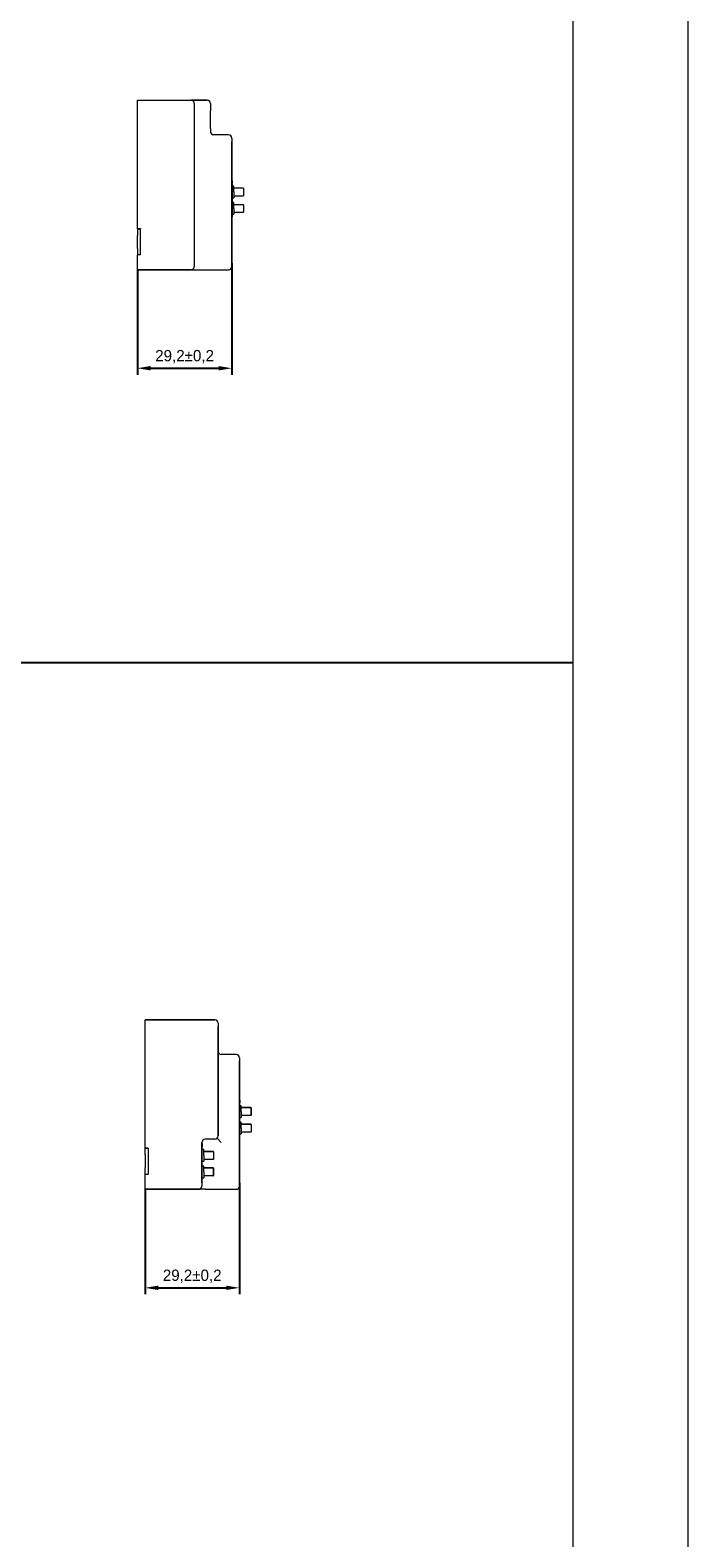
# Model space of a CAD drawing. Header units: millimetres. Extents: x 2293 to 4250, y -591 to 894.
# Tile 96 of 117: x 4046 to 4250, y 10 to 477. Entities that reach past the tile are written whole.
import ezdxf

# ---------------------------------------------------------------- set-up
doc = ezdxf.new("R2010")
doc.units = ezdxf.units.MM
doc.header["$PDSIZE"] = -1
doc.layers.add('1', color=7, linetype='Continuous', lineweight=13)
doc.layers.add('125', color=7, linetype='Continuous', true_color=0xffffff)
doc.dimstyles.new('ISO-25', dxfattribs={"dimtxt": 2.5, "dimasz": 2.5, "dimexe": 1.25, "dimexo": 0.625, "dimtad": 1, "dimtxsty": 'Standard', "dimcen": 2.5, "dimadec": 0, "dimazin": 0, "dimtfac": 1, "dimtmove": 0, "dimatfit": 3, "dimfxl": 1, "dimarcsym": 0})

# ---------------------------------------------------------------- blocks, each defined once
blk = doc.blocks.new('*D130')
at = {"color": 0, "lineweight": -2}
for p, q in [((4079.16, 402.64), (4079.16, 370.16)), ((4108.36, 404.64), (4108.36, 370.16)), ((4083.24, 372.16), (4104.28, 372.16))]:
    blk.add_line(p, q, dxfattribs=at)
at = {"color": 0}
for points in [[(4083.24, 372.84), (4083.24, 371.48), (4079.16, 372.16)], [(4104.28, 371.48), (4104.28, 372.84), (4108.36, 372.16)]]:
    blk.add_solid(points, dxfattribs=at)
at = {"layer": 'Defpoints', "color": 0}
for p in [(4079.16, 402.64), (4108.36, 404.64), (4108.36, 372.16)]:
    blk.add_point(p, dxfattribs=at)
at = {"color": 0, "insert": (4093.76, 375.73), "char_height": 3.5, "attachment_point": 5}
blk.add_mtext('29,2%%p0,2', dxfattribs=at)
blk = doc.blocks.new('*D131')
at = {"color": 0, "lineweight": -2}
for p, q in [((4081.52, 118.15), (4081.52, 85.67)), ((4110.72, 120.15), (4110.72, 85.67)), ((4085.6, 87.67), (4106.64, 87.67))]:
    blk.add_line(p, q, dxfattribs=at)
at = {"color": 0}
for points in [[(4085.6, 88.35), (4085.6, 86.99), (4081.52, 87.67)], [(4106.64, 86.99), (4106.64, 88.35), (4110.72, 87.67)]]:
    blk.add_solid(points, dxfattribs=at)
at = {"layer": 'Defpoints', "color": 0}
for p in [(4081.52, 118.15), (4110.72, 120.15), (4110.72, 87.67)]:
    blk.add_point(p, dxfattribs=at)
at = {"color": 0, "insert": (4096.12, 91.24), "char_height": 3.5, "attachment_point": 5}
blk.add_mtext('29,2%%p0,2', dxfattribs=at)

msp = doc.modelspace()

# ---------------------------------------------------------------- linework, layer by layer
at = {"color": 1}
msp.add_line((3364.77, 281.16), (4213.94, 281.16), dxfattribs=at)
at = {"layer": '1', "color": 7, "linetype": 'Continuous', "lineweight": 18}
for p, q in [((4079.16, 455.04), (4095.76, 455.04)), ((4079.16, 453.04), (4079.16, 455.04)), ((4079.16, 415.34), (4079.16, 453.04)), ((4095.76, 455.04), (4100.76, 455.04)), ((4096.76, 454.04), (4096.76, 453.04)), ((4096.76, 453.04), (4096.76, 404.64)), ((4101.76, 454.04), (4101.76, 453.04)), ((4101.76, 453.04), (4101.76, 451.84)), ((4101.76, 446.34), (4101.76, 451.84)), ((4101.76, 446.34), (4101.76, 445.17)), ((4107.36, 444.34), (4102.76, 444.34)), ((4108.36, 443.34), (4108.36, 442.34)), ((4108.36, 404.64), (4108.36, 442.34)), ((4108.46, 429.24), (4108.36, 429.24)), ((4108.46, 430.24), (4108.46, 429.39)), ((4108.46, 429.24), (4108.46, 424.14)), ((4108.96, 428.49), (4108.46, 428.49)), ((4108.46, 424.89), (4108.96, 424.89)), ((4108.96, 426.69), (4108.96, 428.49)), ((4108.96, 427.94), (4111.86, 427.94)), ((4108.96, 426.69), (4108.96, 424.89)), ((4111.86, 425.44), (4108.96, 425.44)), ((4111.96, 427.74), (4111.96, 427.84)), ((4111.96, 427.74), (4111.96, 425.64)), ((4111.96, 425.54), (4111.96, 425.64)), ((4108.36, 424.14), (4108.46, 424.14)), ((4108.46, 424.14), (4108.36, 424.14)), ((4108.46, 424.14), (4108.46, 419.04)), ((4108.96, 423.39), (4108.46, 423.39)), ((4108.46, 419.79), (4108.96, 419.79)), ((4108.96, 421.59), (4108.96, 423.39)), ((4108.96, 422.84), (4111.86, 422.84)), ((4108.96, 421.59), (4108.96, 419.79)), ((4111.86, 420.34), (4108.96, 420.34)), ((4111.96, 422.64), (4111.96, 422.74)), ((4111.96, 422.64), (4111.96, 420.54)), ((4111.96, 420.44), (4111.96, 420.54)), ((4079.16, 415.34), (4080.16, 415.34)), ((4079.16, 415.24), (4079.16, 415.34)), ((4079.16, 415.24), (4079.16, 413.24)), ((4079.16, 415.24), (4080.16, 415.24)), ((4080.16, 415.34), (4080.16, 415.24)), ((4080.16, 413.24), (4080.16, 415.24)), ((4108.36, 419.04), (4108.46, 419.04)), ((4079.16, 409.24), (4079.16, 413.24)), ((4080.16, 409.24), (4080.16, 413.24)), ((4079.16, 409.24), (4079.16, 407.24)), ((4079.16, 404.64), (4079.16, 407.24)), ((4080.16, 407.24), (4079.16, 407.24)), ((4080.16, 407.24), (4080.16, 409.24)), ((4079.16, 402.64), (4079.16, 404.64)), ((4079.16, 402.64), (4095.76, 402.64)), ((4095.76, 402.64), (4107.36, 402.64)), ((4096.76, 404.64), (4096.76, 403.64)), ((4108.36, 404.64), (4108.36, 403.64)), ((4081.52, 168.55), (4081.52, 170.55)), ((4103.12, 170.55), (4081.52, 170.55)), ((4081.52, 130.85), (4081.52, 168.55)), ((4104.12, 169.55), (4104.12, 168.55)), ((4104.12, 168.55), (4104.12, 134.65)), ((4109.72, 159.85), (4105.12, 159.85)), ((4110.72, 158.85), (4110.72, 157.85)), ((4110.72, 120.15), (4110.72, 157.85)), ((4110.72, 144.75), (4110.82, 144.75)), ((4110.82, 145.75), (4110.82, 144.9)), ((4110.82, 139.65), (4110.82, 144.75)), ((4111.32, 144), (4110.82, 144)), ((4110.82, 140.4), (4111.32, 140.4)), ((4111.32, 142.2), (4111.32, 144)), ((4114.22, 143.45), (4111.32, 143.45)), ((4111.32, 142.2), (4111.32, 140.4)), ((4114.22, 140.95), (4111.32, 140.95)), ((4114.32, 143.35), (4114.32, 143.25)), ((4114.32, 143.25), (4114.32, 141.15)), ((4114.32, 141.15), (4114.32, 141.05)), ((4110.82, 139.65), (4110.72, 139.65)), ((4110.72, 139.65), (4110.82, 139.65)), ((4110.82, 134.55), (4110.82, 139.65)), ((4111.32, 138.9), (4110.82, 138.9)), ((4110.82, 135.3), (4111.32, 135.3)), ((4111.32, 137.1), (4111.32, 138.9)), ((4114.22, 138.35), (4111.32, 138.35)), ((4111.32, 137.1), (4111.32, 135.3)), ((4114.22, 135.85), (4111.32, 135.85)), ((4114.32, 138.25), (4114.32, 138.15)), ((4114.32, 138.15), (4114.32, 136.05)), ((4114.32, 136.05), (4114.32, 135.95)), ((4081.52, 128.85), (4081.52, 130.85)), ((4082.52, 130.85), (4081.52, 130.85)), ((4082.52, 130.85), (4082.52, 128.85)), ((4099.12, 132.65), (4099.12, 120.15)), ((4099.12, 131.2), (4099.22, 131.2)), ((4099.22, 132.2), (4099.22, 131.35)), ((4099.22, 126.1), (4099.22, 131.2)), ((4103.12, 133.65), (4100.12, 133.65)), ((4110.82, 134.55), (4110.72, 134.55)), ((4081.52, 128.85), (4081.52, 124.85)), ((4082.52, 128.85), (4082.52, 124.85)), ((4099.22, 126.1), (4099.12, 126.1)), ((4099.12, 126.1), (4099.22, 126.1)), ((4099.72, 130.45), (4099.22, 130.45)), ((4099.22, 126.85), (4099.72, 126.85)), ((4099.22, 121), (4099.22, 126.1)), ((4099.72, 128.65), (4099.72, 130.45)), ((4102.62, 129.9), (4099.72, 129.9)), ((4099.72, 128.65), (4099.72, 126.85)), ((4102.62, 127.4), (4099.72, 127.4)), ((4102.72, 129.8), (4102.72, 129.7)), ((4102.72, 129.7), (4102.72, 127.6)), ((4102.72, 127.6), (4102.72, 127.5)), ((4081.52, 122.85), (4081.52, 124.85)), ((4081.52, 122.85), (4082.52, 122.85)), ((4081.52, 120.15), (4081.52, 122.85)), ((4082.52, 124.85), (4082.52, 122.85)), ((4099.72, 125.35), (4099.22, 125.35)), ((4099.22, 121.75), (4099.72, 121.75)), ((4099.72, 123.55), (4099.72, 125.35)), ((4102.62, 124.8), (4099.72, 124.8)), ((4099.72, 123.55), (4099.72, 121.75)), ((4102.62, 122.3), (4099.72, 122.3)), ((4102.72, 124.7), (4102.72, 124.6)), ((4102.72, 124.6), (4102.72, 122.5)), ((4102.72, 122.5), (4102.72, 122.4)), ((4081.52, 118.15), (4081.52, 120.15)), ((4081.52, 118.15), (4098.12, 118.15)), ((4099.22, 121), (4099.12, 121)), ((4099.12, 120.15), (4099.12, 119.15)), ((4100.12, 118.15), (4109.72, 118.15)), ((4110.72, 120.15), (4110.72, 119.15))]:
    msp.add_line(p, q, dxfattribs=at)
at = {"layer": '1', "color": 92, "linetype": 'Continuous', "lineweight": 13}
for p, q in [((4100.76, 455.04), (4095.8, 455.04)), ((4107.36, 444.34), (4102.76, 444.34)), ((4108.36, 442.34), (4108.36, 404.64)), ((4108.96, 427.94), (4111.86, 427.94)), ((4108.96, 422.84), (4111.86, 422.84)), ((4079.16, 415.24), (4080.16, 415.24)), ((4095.76, 402.64), (4079.16, 402.64)), ((4095.76, 402.64), (4107.36, 402.64)), ((4081.52, 170.55), (4103.12, 170.55)), ((4104.12, 134.65), (4104.12, 168.55)), ((4109.72, 159.85), (4105.12, 159.85)), ((4110.72, 157.85), (4110.72, 120.15)), ((4111.32, 143.45), (4112.52, 143.45)), ((4114.22, 140.95), (4111.32, 140.95)), ((4112.52, 143.45), (4114.22, 143.45)), ((4114.32, 141.15), (4114.32, 143.25)), ((4111.32, 138.35), (4112.52, 138.35)), ((4112.52, 138.35), (4114.22, 138.35)), ((4081.52, 130.85), (4082.52, 130.85)), ((4099.12, 120.15), (4099.12, 132.65)), ((4103.12, 133.65), (4100.12, 133.65)), ((4105.12, 132.65), (4103.83, 133.95)), ((4099.72, 129.9), (4100.92, 129.9)), ((4102.62, 127.4), (4099.72, 127.4)), ((4100.92, 129.9), (4102.62, 129.9)), ((4099.72, 124.8), (4100.92, 124.8)), ((4102.62, 122.3), (4099.72, 122.3)), ((4100.92, 124.8), (4102.62, 124.8)), ((4102.72, 122.5), (4102.72, 124.6)), ((4098.12, 118.15), (4081.52, 118.15)), ((4100.12, 118.15), (4109.72, 118.15))]:
    msp.add_line(p, q, dxfattribs=at)
at = {"layer": '1', "color": 7, "linetype": 'Continuous', "lineweight": 18}
for centre, radius, start, end in [((4095.76, 454.04), 1, 0, 90), ((4100.76, 454.04), 1, 0, 90), ((4102.76, 445.34), 1, 180, 270), ((4107.36, 443.34), 1, 0, 90), ((4108.36, 430.24), 0.1, 0, 90), ((4108.36, 429.39), 0.1, 270, 0), ((4111.86, 427.84), 0.1, 0, 90), ((4111.86, 425.54), 0.1, 270, 0), ((4111.86, 422.74), 0.1, 0, 90), ((4111.86, 420.44), 0.1, 270, 0), ((4095.76, 403.64), 1, 270, 0), ((4107.36, 403.64), 1, 270, 0), ((4103.12, 169.55), 1, 0, 90), ((4105.12, 160.85), 1, 180, 270), ((4109.72, 158.85), 1, 0, 90), ((4110.72, 145.75), 0.1, 0, 90), ((4110.72, 144.9), 0.1, 270, 0), ((4114.22, 143.35), 0.1, 0, 90), ((4114.22, 141.05), 0.1, 270, 0), ((4114.22, 138.25), 0.1, 0, 90), ((4114.22, 135.95), 0.1, 270, 0), ((4100.12, 132.65), 1, 90, 180), ((4099.12, 132.2), 0.1, 0, 90), ((4099.12, 131.35), 0.1, 270, 0), ((4103.12, 134.65), 1, 270, 0), ((4102.62, 129.8), 0.1, 0, 90), ((4102.62, 127.5), 0.1, 270, 0), ((4102.62, 124.7), 0.1, 0, 90), ((4102.62, 122.4), 0.1, 270, 0), ((4098.12, 119.15), 1, 270, 0), ((4109.72, 119.15), 1, 270, 0)]:
    msp.add_arc(centre, radius, start, end, dxfattribs=at)
at = {"layer": '1', "color": 92, "linetype": 'Continuous', "lineweight": 13}
msp.add_arc((4100.12, 132.65), 1, 90, 180, dxfattribs=at)
at = {"layer": '1', "color": 7, "linetype": 'Continuous', "lineweight": 18}
msp.add_open_spline([(4100.12, 118.15), (4100.11, 118.15), (4100.09, 118.15), (4100.06, 118.15), (4100.01, 118.15), (4099.97, 118.15), (4099.88, 118.15), (4099.81, 118.15), (4099.69, 118.15), (4099.63, 118.15), (4099.51, 118.15), (4099.45, 118.15), (4099.16, 118.15), (4098.95, 118.15), (4098.71, 118.15), (4098.66, 118.15), (4098.6, 118.15), (4098.58, 118.15), (4098.53, 118.15), (4098.51, 118.15), (4098.42, 118.15), (4098.35, 118.15), (4098.28, 118.15), (4098.27, 118.15), (4098.24, 118.15), (4098.23, 118.15), (4098.2, 118.15), (4098.18, 118.15), (4098.14, 118.15), (4098.12, 118.15), (4098.12, 118.15)], degree=3, knots=[0, 0, 0, 0, 0.015631, 0.015631, 0.031261, 0.062523, 0.062523, 0.125045, 0.125045, 0.187568, 0.187568, 0.250091, 0.250091, 0.500181, 0.500181, 0.562704, 0.562704, 0.593965, 0.593965, 0.625227, 0.625227, 0.750272, 0.750272, 0.781533, 0.781533, 0.812794, 0.812794, 0.875317, 0.875317, 1, 1, 1, 1], dxfattribs=at)
at = {"layer": '125', "color": 3, "linetype": 'Continuous', "lineweight": 13}
msp.add_line((4249.53, 894.15), (4249.53, -590.85), dxfattribs=at)
at = {"layer": '125', "color": 7, "linetype": 'Continuous', "lineweight": 18}
msp.add_line((4213.94, 861.62), (4213.94, -558.33), dxfattribs=at)

# ---------------------------------------------------------------- dimensions: what is measured, and where the dimension line sits
at = {"color": 1}
for base, p1, p2, picture, middle in [((4108.36, 372.16), (4079.16, 402.64), (4108.36, 404.64), '*D130', (4093.76, 375.73)), ((4110.72, 87.67), (4081.52, 118.15), (4110.72, 120.15), '*D131', (4096.12, 91.24))]:
    dim = msp.add_linear_dim(base=base, p1=p1, p2=p2, dimstyle='ISO-25', override={"dimtxt": 3.5, "dimasz": 4.08, "dimexe": 2, "dimexo": 0, "dimgap": 1.524, "dimtih": 1, "dimtoh": 1, "dimdec": 1, "dimzin": 0, "dimtxsty": 'Standard', "dimadec": 2, "dimtol": 1, "dimtp": 0.2, "dimtm": 0.2, "dimtdec": 1, "dimtzin": 0}, dxfattribs=at)
    dim.commit()
    dim.dimension.update_dxf_attribs({"geometry": picture, "text_midpoint": middle})

doc.saveas('drawing.dxf')
